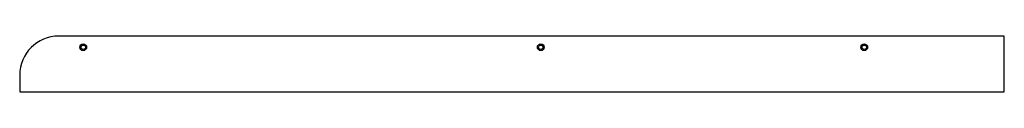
# Model space of a CAD drawing. Extents: x -918 to 847, y -15 to 85.
import ezdxf

# ---------------------------------------------------------------- set-up
doc = ezdxf.new("R2010")
doc.units = 0
doc.layers.get('0').update_dxf_attribs({"linetype": 'CONTINUOUS'})

msp = doc.modelspace()

# ---------------------------------------------------------------- linework, layer by layer
at = {"color": 7, "linetype": 'CONTINUOUS'}
for p, q in [((847.5, 85), (-847.5, 85)), ((847.5, -15), (847.5, 85)), ((-917.5, 15), (-917.5, -15)), ((-917.5, -15), (847.5, -15))]:
    msp.add_line(p, q, dxfattribs=at)
for centre, radius in [((-803.5, 65), 6), ((16.5, 65), 6), ((596.5, 65), 6), ((-803.5, 65), 4), ((16.5, 65), 4), ((596.5, 65), 4)]:
    msp.add_circle(centre, radius, dxfattribs=at)
msp.add_arc((-847.5, 15), 70, 90, 180, dxfattribs=at)

doc.saveas('drawing.dxf')
